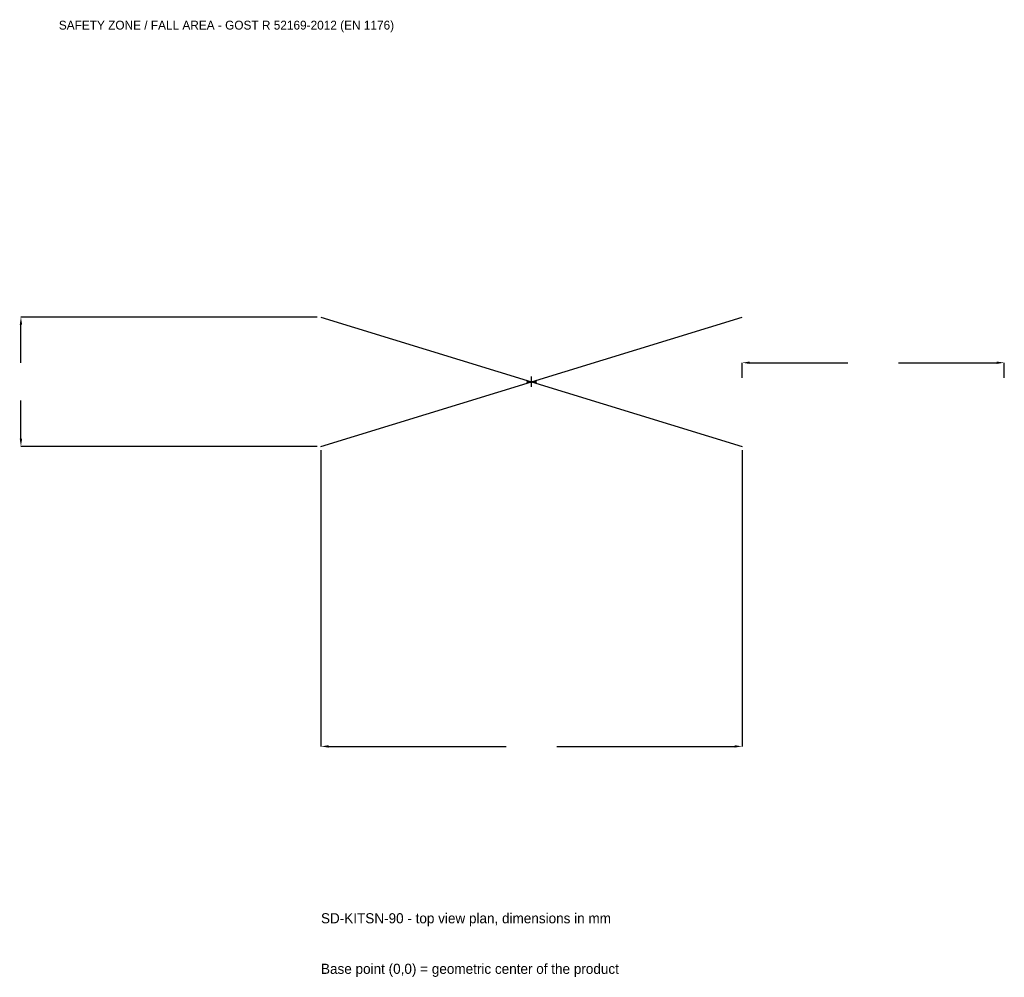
# Model space of a CAD drawing. Extents: x -2929 to 2705, y -3408 to 2071.
import ezdxf

# ---------------------------------------------------------------- set-up
doc = ezdxf.new("R2010")
doc.units = 0
for name, color, linetype in [('GP_MAF_zona_bezopasnosti', 1, 'Continuous'), ('ZSK_DANNYE', 3, 'Continuous'), ('ZSK_KONTUR', 7, 'Continuous'), ('ZSK_RAZMERY', 8, 'Continuous')]:
    doc.layers.add(name, color=color, linetype=linetype)
doc.dimstyles.new('ORION', dxfattribs={"dimtxt": 72.3, "dimasz": 43.38, "dimexe": 1.25, "dimexo": 21.69, "dimtad": 1, "dimcen": 2.5, "dimazin": 3, "dimtfac": 1, "dimtmove": 0, "dimatfit": 3})

# ---------------------------------------------------------------- blocks, each defined once
blk = doc.blocks.new('_CLOSEDFILLED')
at = {"color": 0, "linetype": 'BYBLOCK'}
blk.add_solid([(-1, 0.16), (0, 0), (-1, -0.16)], dxfattribs=at)
blk = doc.blocks.new('*D1')
for p, q in [((-1205, -391.69), (-1205, -2086.9)), ((1205, -391.69), (1205, -2086.9)), ((-1161.62, -2086.9), (-144.6, -2086.9)), ((144.6, -2086.9), (1161.62, -2086.9))]:
    blk.add_line(p, q)
at = {"layer": 'Defpoints'}
for p in [(-1205, -370), (1205, -370), (-1205, -2086.9)]:
    blk.add_point(p, dxfattribs=at)
at = {"layer": 'ZSK_RAZMERY', "xscale": 43.379999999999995, "yscale": 43.379999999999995, "rotation": 180}
blk.add_blockref('_CLOSEDFILLED', (-1205, -2086.9), dxfattribs=at)
at = {"layer": 'ZSK_RAZMERY', "xscale": 43.379999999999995, "yscale": 43.379999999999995}
blk.add_blockref('_CLOSEDFILLED', (1205, -2086.9), dxfattribs=at)
blk = doc.blocks.new('*D2')
for p, q in [((-1226.69, 370), (-2921.9, 370)), ((-2921.9, 108.45), (-2921.9, 326.62)), ((-2921.9, -326.62), (-2921.9, -108.45)), ((-1226.69, -370), (-2921.9, -370))]:
    blk.add_line(p, q)
at = {"layer": 'Defpoints'}
for p in [(-1205, 370), (-2921.9, -370), (-1205, -370)]:
    blk.add_point(p, dxfattribs=at)
at = {"layer": 'ZSK_RAZMERY', "xscale": 43.379999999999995, "yscale": 43.379999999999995}
for p, rotation in [((-2921.9, 370), 90), ((-2921.9, -370), 270)]:
    blk.add_blockref('_CLOSEDFILLED', p, dxfattribs=dict(at, rotation=rotation))
blk = doc.blocks.new('*D3')
for p, q in [((1205, 21.69), (1205, 108.45)), ((1248.38, 108.45), (1810.4, 108.45)), ((2099.6, 108.45), (2661.62, 108.45)), ((2705, 21.69), (2705, 108.45))]:
    blk.add_line(p, q)
at = {"layer": 'Defpoints'}
for p in [(1205, 108.45), (1205, 0), (2705, 0)]:
    blk.add_point(p, dxfattribs=at)
at = {"layer": 'ZSK_RAZMERY', "xscale": 43.379999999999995, "yscale": 43.379999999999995, "rotation": 180}
blk.add_blockref('_CLOSEDFILLED', (1205, 108.45), dxfattribs=at)
at = {"layer": 'ZSK_RAZMERY', "xscale": 43.379999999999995, "yscale": 43.379999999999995}
blk.add_blockref('_CLOSEDFILLED', (2705, 108.45), dxfattribs=at)
blk = doc.blocks.new('B1')
at = {"layer": 'ZSK_KONTUR'}
for p, q in [((-1205, -370), (1205, 370)), ((-1205, 370), (1205, -370))]:
    blk.add_line(p, q, dxfattribs=at)
at = {"layer": 'ZSK_RAZMERY'}
for p, q in [((-29.6, 0), (29.6, 0)), ((0, -29.6), (0, 29.6))]:
    blk.add_line(p, q, dxfattribs=at)
at = {"layer": 'GP_MAF_zona_bezopasnosti', "color": 1}
blk.add_text('SAFETY ZONE / FALL AREA - GOST R 52169-2012 (EN 1176)', height=50.61, dxfattribs=at).set_placement((-2705, 2014.6))
at = {"layer": 'ZSK_RAZMERY'}
dim = blk.add_linear_dim(base=(-2921.9, -370), p1=(-1205, -370), p2=(-1205, 370), angle=90, dimstyle='ORION', dxfattribs=at)
dim.commit()
dim.dimension.update_dxf_attribs({"geometry": '*D2', "text_midpoint": (-2921.9, 0)})
for base, p1, p2, picture, middle in [((1205, 108.45), (1205, 0), (2705, 0), '*D3', (1955, 108.45)), ((-1205, -2086.9), (-1205, -370), (1205, -370), '*D1', (0, -2086.9))]:
    dim = blk.add_linear_dim(base=base, p1=p1, p2=p2, dimstyle='ORION', dxfattribs=at)
    dim.commit()
    dim.dimension.update_dxf_attribs({"geometry": picture, "text_midpoint": middle})

msp = doc.modelspace()

# ---------------------------------------------------------------- block references
msp.add_blockref('B1', (0, 0))

# ---------------------------------------------------------------- texts
at = {"layer": 'ZSK_DANNYE', "color": 3}
msp.add_text('SD-KITSN-90 - top view plan, dimensions in mm', height=57.84, dxfattribs=at).set_placement((-1205, -3099.1))
at = {"layer": 'ZSK_DANNYE', "color": 7}
msp.add_text('Base point (0,0) = geometric center of the product', height=57.84, dxfattribs=at).set_placement((-1205, -3388.3))

doc.saveas('drawing.dxf')
